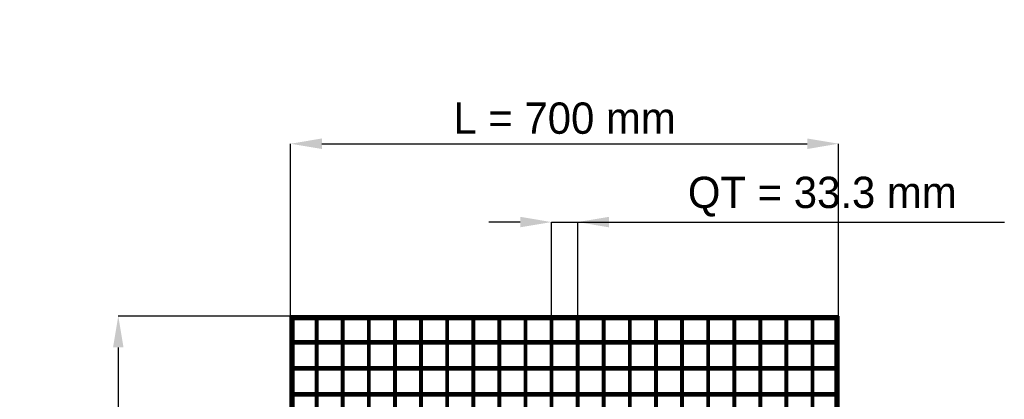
# Model space of a CAD drawing. Header units: millimetres. Extents: x -696 to 562, y -500 to 878.
# Tile 7 of 7: x -696 to 562, y 394 to 878. Entities that reach past the tile are written whole.
import ezdxf

# ---------------------------------------------------------------- set-up
doc = ezdxf.new("R2010")
doc.units = ezdxf.units.MM
doc.linetypes.add('Dashed', pattern=[2, 1, -1])
for name, color, linetype, lineweight in [('2d ConnectionPoints', 7, 'Continuous', 50), ('AM_0', 7, 'Continuous', 50), ('AM_5', 3, 'Continuous', 25), ('AM_9', 6, 'Dashed', 25)]:
    doc.layers.add(name, color=color, linetype=linetype, lineweight=lineweight)
doc.dimstyles.new('ISO-25', dxfattribs={"dimtxt": 2.5, "dimasz": 2.5, "dimexe": 1.25, "dimexo": 0.625, "dimtad": 1, "dimtxsty": 'Standard', "dimcen": 2.5, "dimadec": 0, "dimazin": 0, "dimtfac": 1, "dimtmove": 0, "dimatfit": 3, "dimfxl": 1, "dimarcsym": 0})

# ---------------------------------------------------------------- blocks, each defined once
blk = doc.blocks.new('1_LP330333P35011000700VERTICAL1_0_in_LPP3303331170010003500_4')
at = {"layer": 'AM_0'}
for p, q in [((346.05, 496.05), (346.05, 468.12)), ((347, 497), (347, -497)), ((347, 497), (350, 497)), ((350, 497), (350, -497)), ((346.05, 465.12), (346.05, 434.79)), ((346.05, 431.79), (346.05, 401.46)), ((346.05, 398.46), (346.05, 368.13)), ((346.05, 365.13), (346.05, 334.8)), ((346.05, 331.8), (346.05, 301.47)), ((346.05, 298.47), (346.05, 268.14)), ((346.05, 265.14), (346.05, 234.81)), ((346.05, 231.81), (346.05, 201.48)), ((346.05, 198.48), (346.05, 168.15)), ((346.05, 165.15), (346.05, 134.82)), ((346.05, 131.82), (346.05, 101.49)), ((346.05, 98.49), (346.05, 68.16)), ((346.05, 65.16), (346.05, 34.83)), ((346.05, 31.83), (346.05, 1.5)), ((346.05, -1.5), (346.05, -31.83)), ((346.05, -34.83), (346.05, -65.16)), ((346.05, -68.16), (346.05, -98.49)), ((346.05, -101.49), (346.05, -131.82)), ((346.05, -134.82), (346.05, -165.15)), ((346.05, -168.15), (346.05, -198.48)), ((346.05, -201.48), (346.05, -231.81)), ((346.05, -234.81), (346.05, -265.14)), ((346.05, -268.14), (346.05, -298.47)), ((346.05, -301.47), (346.05, -331.8)), ((346.05, -334.8), (346.05, -365.13)), ((346.05, -368.13), (346.05, -398.46)), ((346.05, -401.46), (346.05, -431.79)), ((346.05, -434.79), (346.05, -465.12)), ((346.05, -468.12), (346.05, -496.05)), ((347, -497), (350, -497))]:
    blk.add_line(p, q, dxfattribs=at)
at = {"layer": 'AM_9'}
for p, q in [((346.05, 497), (346.05, 496.05)), ((348.55, 497), (348.55, -497)), ((348.99, 497), (348.99, -497)), ((346.05, 468.12), (346.05, 465.12)), ((346.05, 434.79), (346.05, 431.79)), ((346.05, 401.46), (346.05, 398.46)), ((346.05, 368.13), (346.05, 365.13)), ((346.05, 334.8), (346.05, 331.8)), ((346.05, 301.47), (346.05, 298.47)), ((346.05, 268.14), (346.05, 265.14)), ((346.05, 234.81), (346.05, 231.81)), ((346.05, 201.48), (346.05, 198.48)), ((346.05, 168.15), (346.05, 165.15)), ((346.05, 134.82), (346.05, 131.82)), ((346.05, 101.49), (346.05, 98.49)), ((346.05, 68.16), (346.05, 65.16)), ((346.05, 34.83), (346.05, 31.83)), ((346.05, 1.5), (346.05, -1.5)), ((346.05, -31.83), (346.05, -34.83)), ((346.05, -65.16), (346.05, -68.16)), ((346.05, -98.49), (346.05, -101.49)), ((346.05, -131.82), (346.05, -134.82)), ((346.05, -165.15), (346.05, -168.15)), ((346.05, -198.48), (346.05, -201.48)), ((346.05, -231.81), (346.05, -234.81)), ((346.05, -265.14), (346.05, -268.14)), ((346.05, -298.47), (346.05, -301.47)), ((346.05, -331.8), (346.05, -334.8)), ((346.05, -365.13), (346.05, -368.13)), ((346.05, -398.46), (346.05, -401.46)), ((346.05, -431.79), (346.05, -434.79)), ((346.05, -465.12), (346.05, -468.12)), ((346.05, -496.05), (346.05, -497))]:
    blk.add_line(p, q, dxfattribs=at)
blk = doc.blocks.new('3_LP330333P35011000700VERTICALC1_0_in_LPP3303331170010003500_4')
at = {"layer": 'AM_0'}
for p, q in [((-317.635, -497), (-317.635, 497)), ((-315.635, 497), (-317.635, 497)), ((-315.635, -497), (-315.635, 497)), ((-315.635, -497), (-317.635, -497))]:
    blk.add_line(p, q, dxfattribs=at)
blk = doc.blocks.new('4_LP330333P35011000700VERTICALC2_0_in_LPP3303331170010003500_4')
at = {"layer": 'AM_0'}
for p, q in [((-284.305, -497), (-284.305, 497)), ((-282.305, 497), (-284.305, 497)), ((-282.305, -497), (-282.305, 497)), ((-282.305, -497), (-284.305, -497))]:
    blk.add_line(p, q, dxfattribs=at)
blk = doc.blocks.new('5_LP330333P35011000700VERTICALC3_0_in_LPP3303331170010003500_4')
at = {"layer": 'AM_0'}
for p, q in [((-250.975, -497), (-250.975, 497)), ((-248.975, 497), (-250.975, 497)), ((-248.975, -497), (-248.975, 497)), ((-248.975, -497), (-250.975, -497))]:
    blk.add_line(p, q, dxfattribs=at)
blk = doc.blocks.new('6_LP330333P35011000700VERTICALC4_0_in_LPP3303331170010003500_4')
at = {"layer": 'AM_0'}
for p, q in [((-217.645, -497), (-217.645, 497)), ((-215.645, 497), (-217.645, 497)), ((-215.645, -497), (-215.645, 497)), ((-215.645, -497), (-217.645, -497))]:
    blk.add_line(p, q, dxfattribs=at)
blk = doc.blocks.new('7_LP330333P35011000700VERTICALC5_0_in_LPP3303331170010003500_4')
at = {"layer": 'AM_0'}
for p, q in [((-184.315, -497), (-184.315, 497)), ((-182.315, 497), (-184.315, 497)), ((-182.315, -497), (-182.315, 497)), ((-182.315, -497), (-184.315, -497))]:
    blk.add_line(p, q, dxfattribs=at)
blk = doc.blocks.new('8_LP330333P35011000700VERTICALC6_0_in_LPP3303331170010003500_4')
at = {"layer": 'AM_0'}
for p, q in [((-150.985, -497), (-150.985, 497)), ((-148.985, 497), (-150.985, 497)), ((-148.985, -497), (-148.985, 497)), ((-148.985, -497), (-150.985, -497))]:
    blk.add_line(p, q, dxfattribs=at)
blk = doc.blocks.new('9_LP330333P35011000700VERTICALC7_0_in_LPP3303331170010003500_4')
at = {"layer": 'AM_0'}
for p, q in [((-117.655, -497), (-117.655, 497)), ((-115.655, 497), (-117.655, 497)), ((-115.655, -497), (-115.655, 497)), ((-115.655, -497), (-117.655, -497))]:
    blk.add_line(p, q, dxfattribs=at)
blk = doc.blocks.new('10_LP330333P35011000700VERTICALC8_0_in_LPP3303331170010003500_4')
at = {"layer": 'AM_0'}
for p, q in [((-84.325, -497), (-84.325, 497)), ((-82.325, 497), (-84.325, 497)), ((-82.325, -497), (-82.325, 497)), ((-82.325, -497), (-84.325, -497))]:
    blk.add_line(p, q, dxfattribs=at)
blk = doc.blocks.new('11_LP330333P35011000700VERTICALC9_0_in_LPP3303331170010003500_4')
at = {"layer": 'AM_0'}
for p, q in [((-50.995, -497), (-50.995, 497)), ((-48.995, 497), (-50.995, 497)), ((-48.995, -497), (-48.995, 497)), ((-48.995, -497), (-50.995, -497))]:
    blk.add_line(p, q, dxfattribs=at)
blk = doc.blocks.new('12_LP330333P35011000700VERTICALC10_0_in_LPP3303331170010003500_4')
at = {"layer": 'AM_0'}
for p, q in [((-17.665, -497), (-17.665, 497)), ((-15.665, 497), (-17.665, 497)), ((-15.665, -497), (-15.665, 497)), ((-15.665, -497), (-17.665, -497))]:
    blk.add_line(p, q, dxfattribs=at)
blk = doc.blocks.new('13_LP330333P35011000700VERTICALC11_0_in_LPP3303331170010003500_4')
at = {"layer": 'AM_0'}
for p, q in [((15.665, -497), (15.665, 497)), ((17.665, 497), (15.665, 497)), ((17.665, -497), (17.665, 497)), ((17.665, -497), (15.665, -497))]:
    blk.add_line(p, q, dxfattribs=at)
blk = doc.blocks.new('14_LP330333P35011000700VERTICALC12_0_in_LPP3303331170010003500_4')
at = {"layer": 'AM_0'}
for p, q in [((48.995, -497), (48.995, 497)), ((50.995, 497), (48.995, 497)), ((50.995, -497), (50.995, 497)), ((50.995, -497), (48.995, -497))]:
    blk.add_line(p, q, dxfattribs=at)
blk = doc.blocks.new('15_LP330333P35011000700VERTICALC13_0_in_LPP3303331170010003500_4')
at = {"layer": 'AM_0'}
for p, q in [((82.325, -497), (82.325, 497)), ((84.325, 497), (82.325, 497)), ((84.325, -497), (84.325, 497)), ((84.325, -497), (82.325, -497))]:
    blk.add_line(p, q, dxfattribs=at)
blk = doc.blocks.new('16_LP330333P35011000700VERTICALC14_0_in_LPP3303331170010003500_4')
at = {"layer": 'AM_0'}
for p, q in [((115.655, -497), (115.655, 497)), ((117.655, 497), (115.655, 497)), ((117.655, -497), (117.655, 497)), ((117.655, -497), (115.655, -497))]:
    blk.add_line(p, q, dxfattribs=at)
blk = doc.blocks.new('17_LP330333P35011000700VERTICALC15_0_in_LPP3303331170010003500_4')
at = {"layer": 'AM_0'}
for p, q in [((148.985, -497), (148.985, 497)), ((150.985, 497), (148.985, 497)), ((150.985, -497), (150.985, 497)), ((150.985, -497), (148.985, -497))]:
    blk.add_line(p, q, dxfattribs=at)
blk = doc.blocks.new('18_LP330333P35011000700VERTICALC16_0_in_LPP3303331170010003500_4')
at = {"layer": 'AM_0'}
for p, q in [((182.315, -497), (182.315, 497)), ((184.315, 497), (182.315, 497)), ((184.315, -497), (184.315, 497)), ((184.315, -497), (182.315, -497))]:
    blk.add_line(p, q, dxfattribs=at)
blk = doc.blocks.new('19_LP330333P35011000700VERTICALC17_0_in_LPP3303331170010003500_4')
at = {"layer": 'AM_0'}
for p, q in [((215.645, -497), (215.645, 497)), ((217.645, 497), (215.645, 497)), ((217.645, -497), (217.645, 497)), ((217.645, -497), (215.645, -497))]:
    blk.add_line(p, q, dxfattribs=at)
blk = doc.blocks.new('20_LP330333P35011000700VERTICALC18_0_in_LPP3303331170010003500_4')
at = {"layer": 'AM_0'}
for p, q in [((248.975, -497), (248.975, 497)), ((250.975, 497), (248.975, 497)), ((250.975, -497), (250.975, 497)), ((250.975, -497), (248.975, -497))]:
    blk.add_line(p, q, dxfattribs=at)
blk = doc.blocks.new('21_LP330333P35011000700VERTICALC19_0_in_LPP3303331170010003500_4')
at = {"layer": 'AM_0'}
for p, q in [((282.305, -497), (282.305, 497)), ((284.305, 497), (282.305, 497)), ((284.305, -497), (284.305, 497)), ((284.305, -497), (282.305, -497))]:
    blk.add_line(p, q, dxfattribs=at)
blk = doc.blocks.new('22_LP330333P35011000700VERTICALC20_0_in_LPP3303331170010003500_4')
at = {"layer": 'AM_0'}
for p, q in [((315.635, -497), (315.635, 497)), ((317.635, 497), (315.635, 497)), ((317.635, -497), (317.635, 497)), ((317.635, -497), (315.635, -497))]:
    blk.add_line(p, q, dxfattribs=at)
blk = doc.blocks.new('23_LP330333P35011000700HORIZONTAL2_0_in_LPP3303331170010003500_4')
at = {"layer": 'AM_0'}
for p, q in [((-350, 500), (350, 500)), ((-350, 497), (-350, 500)), ((-350, 497), (350, 497)), ((-346.05, 496.05), (-317.635, 496.05)), ((-315.635, 496.05), (-284.305, 496.05)), ((-282.305, 496.05), (-250.975, 496.05)), ((-248.975, 496.05), (-217.645, 496.05)), ((-215.645, 496.05), (-184.315, 496.05)), ((-182.315, 496.05), (-150.985, 496.05)), ((-148.985, 496.05), (-117.655, 496.05)), ((-115.655, 496.05), (-84.325, 496.05)), ((-82.325, 496.05), (-50.995, 496.05)), ((-48.995, 496.05), (-17.665, 496.05)), ((-15.665, 496.05), (15.665, 496.05)), ((17.665, 496.05), (48.995, 496.05)), ((50.995, 496.05), (82.325, 496.05)), ((84.325, 496.05), (115.655, 496.05)), ((117.655, 496.05), (148.985, 496.05)), ((150.985, 496.05), (182.315, 496.05)), ((184.315, 496.05), (215.645, 496.05)), ((217.645, 496.05), (248.975, 496.05)), ((250.975, 496.05), (282.305, 496.05)), ((284.305, 496.05), (315.635, 496.05)), ((317.635, 496.05), (346.05, 496.05)), ((350, 497), (350, 500))]:
    blk.add_line(p, q, dxfattribs=at)
at = {"layer": 'AM_9'}
for p, q in [((-350, 498.922), (350, 498.922)), ((-350, 498.4), (350, 498.4)), ((-350, 496.05), (-346.05, 496.05)), ((-317.635, 496.05), (-315.635, 496.05)), ((-284.305, 496.05), (-282.305, 496.05)), ((-250.975, 496.05), (-248.975, 496.05)), ((-217.645, 496.05), (-215.645, 496.05)), ((-184.315, 496.05), (-182.315, 496.05)), ((-150.985, 496.05), (-148.985, 496.05)), ((-117.655, 496.05), (-115.655, 496.05)), ((-84.325, 496.05), (-82.325, 496.05)), ((-50.995, 496.05), (-48.995, 496.05)), ((-17.665, 496.05), (-15.665, 496.05)), ((15.665, 496.05), (17.665, 496.05)), ((48.995, 496.05), (50.995, 496.05)), ((82.325, 496.05), (84.325, 496.05)), ((115.655, 496.05), (117.655, 496.05)), ((148.985, 496.05), (150.985, 496.05)), ((182.315, 496.05), (184.315, 496.05)), ((215.645, 496.05), (217.645, 496.05)), ((248.975, 496.05), (250.975, 496.05)), ((282.305, 496.05), (284.305, 496.05)), ((315.635, 496.05), (317.635, 496.05)), ((346.05, 496.05), (350, 496.05))]:
    blk.add_line(p, q, dxfattribs=at)
blk = doc.blocks.new('50_07xb2cpo0nvilyy2uub318tjj________0_in_LPP3303331170010003500_4')
at = {"layer": 'AM_0'}
for p, q in [((-347, 401.46), (-347, 398.46)), ((-317.635, 401.46), (-347, 401.46)), ((-317.635, 398.46), (-347, 398.46)), ((-317.635, 401.46), (-317.635, 398.46)), ((-315.635, 398.46), (-315.635, 401.46)), ((-284.305, 401.46), (-315.635, 401.46)), ((-284.305, 398.46), (-315.635, 398.46)), ((-284.305, 401.46), (-284.305, 398.46)), ((-250.975, 401.46), (-282.305, 401.46)), ((-282.305, 398.46), (-282.305, 401.46)), ((-250.975, 398.46), (-282.305, 398.46)), ((-250.975, 401.46), (-250.975, 398.46)), ((-248.975, 398.46), (-248.975, 401.46)), ((-217.645, 401.46), (-248.975, 401.46)), ((-217.645, 398.46), (-248.975, 398.46)), ((-217.645, 401.46), (-217.645, 398.46)), ((-215.645, 398.46), (-215.645, 401.46)), ((-184.315, 401.46), (-215.645, 401.46)), ((-184.315, 398.46), (-215.645, 398.46)), ((-184.315, 401.46), (-184.315, 398.46)), ((-182.315, 398.46), (-182.315, 401.46)), ((-150.985, 401.46), (-182.315, 401.46)), ((-150.985, 398.46), (-182.315, 398.46)), ((-150.985, 401.46), (-150.985, 398.46)), ((-148.985, 398.46), (-148.985, 401.46)), ((-117.655, 401.46), (-148.985, 401.46)), ((-117.655, 398.46), (-148.985, 398.46)), ((-117.655, 401.46), (-117.655, 398.46)), ((-115.655, 398.46), (-115.655, 401.46)), ((-84.325, 401.46), (-115.655, 401.46)), ((-84.325, 398.46), (-115.655, 398.46)), ((-84.325, 401.46), (-84.325, 398.46)), ((-82.325, 398.46), (-82.325, 401.46)), ((-50.995, 401.46), (-82.325, 401.46)), ((-50.995, 398.46), (-82.325, 398.46)), ((-50.995, 401.46), (-50.995, 398.46)), ((-48.995, 398.46), (-48.995, 401.46)), ((-17.665, 401.46), (-48.995, 401.46)), ((-17.665, 398.46), (-48.995, 398.46)), ((-17.665, 401.46), (-17.665, 398.46)), ((-15.665, 398.46), (-15.665, 401.46)), ((15.665, 401.46), (-15.665, 401.46)), ((15.665, 398.46), (-15.665, 398.46)), ((15.665, 401.46), (15.665, 398.46)), ((17.665, 398.46), (17.665, 401.46)), ((48.995, 401.46), (17.665, 401.46)), ((48.995, 398.46), (17.665, 398.46)), ((48.995, 401.46), (48.995, 398.46)), ((50.995, 398.46), (50.995, 401.46)), ((82.325, 401.46), (50.995, 401.46)), ((82.325, 398.46), (50.995, 398.46)), ((82.325, 401.46), (82.325, 398.46)), ((84.325, 398.46), (84.325, 401.46)), ((115.655, 401.46), (84.325, 401.46)), ((115.655, 398.46), (84.325, 398.46)), ((115.655, 401.46), (115.655, 398.46)), ((117.655, 398.46), (117.655, 401.46)), ((148.985, 401.46), (117.655, 401.46)), ((148.985, 398.46), (117.655, 398.46)), ((148.985, 401.46), (148.985, 398.46)), ((150.985, 398.46), (150.985, 401.46)), ((182.315, 401.46), (150.985, 401.46)), ((182.315, 398.46), (150.985, 398.46)), ((182.315, 401.46), (182.315, 398.46)), ((184.315, 398.46), (184.315, 401.46)), ((215.645, 401.46), (184.315, 401.46)), ((215.645, 398.46), (184.315, 398.46)), ((215.645, 401.46), (215.645, 398.46)), ((217.645, 398.46), (217.645, 401.46)), ((248.975, 401.46), (217.645, 401.46)), ((248.975, 398.46), (217.645, 398.46)), ((248.975, 401.46), (248.975, 398.46)), ((250.975, 398.46), (250.975, 401.46)), ((282.305, 401.46), (250.975, 401.46)), ((282.305, 398.46), (250.975, 398.46)), ((282.305, 401.46), (282.305, 398.46)), ((284.305, 398.46), (284.305, 401.46)), ((315.635, 401.46), (284.305, 401.46)), ((315.635, 398.46), (284.305, 398.46)), ((315.635, 401.46), (315.635, 398.46)), ((317.635, 398.46), (317.635, 401.46)), ((347, 401.46), (317.635, 401.46)), ((347, 398.46), (317.635, 398.46)), ((347, 401.46), (347, 398.46))]:
    blk.add_line(p, q, dxfattribs=at)
at = {"layer": 'AM_9'}
for p, q in [((-315.635, 401.46), (-317.635, 401.46)), ((-317.635, 398.46), (-315.635, 398.46)), ((-282.305, 401.46), (-284.305, 401.46)), ((-284.305, 398.46), (-282.305, 398.46)), ((-248.975, 401.46), (-250.975, 401.46)), ((-250.975, 398.46), (-248.975, 398.46)), ((-215.645, 401.46), (-217.645, 401.46)), ((-217.645, 398.46), (-215.645, 398.46)), ((-182.315, 401.46), (-184.315, 401.46)), ((-184.315, 398.46), (-182.315, 398.46)), ((-148.985, 401.46), (-150.985, 401.46)), ((-150.985, 398.46), (-148.985, 398.46)), ((-115.655, 401.46), (-117.655, 401.46)), ((-117.655, 398.46), (-115.655, 398.46)), ((-82.325, 401.46), (-84.325, 401.46)), ((-84.325, 398.46), (-82.325, 398.46)), ((-48.995, 401.46), (-50.995, 401.46)), ((-50.995, 398.46), (-48.995, 398.46)), ((-15.665, 401.46), (-17.665, 401.46)), ((-17.665, 398.46), (-15.665, 398.46)), ((17.665, 401.46), (15.665, 401.46)), ((15.665, 398.46), (17.665, 398.46)), ((50.995, 401.46), (48.995, 401.46)), ((48.995, 398.46), (50.995, 398.46)), ((84.325, 401.46), (82.325, 401.46)), ((82.325, 398.46), (84.325, 398.46)), ((117.655, 401.46), (115.655, 401.46)), ((115.655, 398.46), (117.655, 398.46)), ((150.985, 401.46), (148.985, 401.46)), ((148.985, 398.46), (150.985, 398.46)), ((184.315, 401.46), (182.315, 401.46)), ((182.315, 398.46), (184.315, 398.46)), ((217.645, 401.46), (215.645, 401.46)), ((215.645, 398.46), (217.645, 398.46)), ((250.975, 401.46), (248.975, 401.46)), ((248.975, 398.46), (250.975, 398.46)), ((284.305, 401.46), (282.305, 401.46)), ((282.305, 398.46), (284.305, 398.46)), ((317.635, 401.46), (315.635, 401.46)), ((315.635, 398.46), (317.635, 398.46))]:
    blk.add_line(p, q, dxfattribs=at)
blk = doc.blocks.new('51_03fym753qvxme9mqzks603pbh________0_in_LPP3303331170010003500_4')
at = {"layer": 'AM_0'}
for p, q in [((-347, 434.79), (-347, 431.79)), ((-317.635, 434.79), (-347, 434.79)), ((-317.635, 431.79), (-347, 431.79)), ((-317.635, 434.79), (-317.635, 431.79)), ((-315.635, 431.79), (-315.635, 434.79)), ((-284.305, 434.79), (-315.635, 434.79)), ((-284.305, 431.79), (-315.635, 431.79)), ((-284.305, 434.79), (-284.305, 431.79)), ((-250.975, 434.79), (-282.305, 434.79)), ((-282.305, 431.79), (-282.305, 434.79)), ((-250.975, 431.79), (-282.305, 431.79)), ((-250.975, 434.79), (-250.975, 431.79)), ((-248.975, 431.79), (-248.975, 434.79)), ((-217.645, 434.79), (-248.975, 434.79)), ((-217.645, 431.79), (-248.975, 431.79)), ((-217.645, 434.79), (-217.645, 431.79)), ((-215.645, 431.79), (-215.645, 434.79)), ((-184.315, 434.79), (-215.645, 434.79)), ((-184.315, 431.79), (-215.645, 431.79)), ((-184.315, 434.79), (-184.315, 431.79)), ((-182.315, 431.79), (-182.315, 434.79)), ((-150.985, 434.79), (-182.315, 434.79)), ((-150.985, 431.79), (-182.315, 431.79)), ((-150.985, 434.79), (-150.985, 431.79)), ((-148.985, 431.79), (-148.985, 434.79)), ((-117.655, 434.79), (-148.985, 434.79)), ((-117.655, 431.79), (-148.985, 431.79)), ((-117.655, 434.79), (-117.655, 431.79)), ((-115.655, 431.79), (-115.655, 434.79)), ((-84.325, 434.79), (-115.655, 434.79)), ((-84.325, 431.79), (-115.655, 431.79)), ((-84.325, 434.79), (-84.325, 431.79)), ((-82.325, 431.79), (-82.325, 434.79)), ((-50.995, 434.79), (-82.325, 434.79)), ((-50.995, 431.79), (-82.325, 431.79)), ((-50.995, 434.79), (-50.995, 431.79)), ((-48.995, 431.79), (-48.995, 434.79)), ((-17.665, 434.79), (-48.995, 434.79)), ((-17.665, 431.79), (-48.995, 431.79)), ((-17.665, 434.79), (-17.665, 431.79)), ((-15.665, 431.79), (-15.665, 434.79)), ((15.665, 434.79), (-15.665, 434.79)), ((15.665, 431.79), (-15.665, 431.79)), ((15.665, 434.79), (15.665, 431.79)), ((17.665, 431.79), (17.665, 434.79)), ((48.995, 434.79), (17.665, 434.79)), ((48.995, 431.79), (17.665, 431.79)), ((48.995, 434.79), (48.995, 431.79)), ((50.995, 431.79), (50.995, 434.79)), ((82.325, 434.79), (50.995, 434.79)), ((82.325, 431.79), (50.995, 431.79)), ((82.325, 434.79), (82.325, 431.79)), ((84.325, 431.79), (84.325, 434.79)), ((115.655, 434.79), (84.325, 434.79)), ((115.655, 431.79), (84.325, 431.79)), ((115.655, 434.79), (115.655, 431.79)), ((117.655, 431.79), (117.655, 434.79)), ((148.985, 434.79), (117.655, 434.79)), ((148.985, 431.79), (117.655, 431.79)), ((148.985, 434.79), (148.985, 431.79)), ((150.985, 431.79), (150.985, 434.79)), ((182.315, 434.79), (150.985, 434.79)), ((182.315, 431.79), (150.985, 431.79)), ((182.315, 434.79), (182.315, 431.79)), ((184.315, 431.79), (184.315, 434.79)), ((215.645, 434.79), (184.315, 434.79)), ((215.645, 431.79), (184.315, 431.79)), ((215.645, 434.79), (215.645, 431.79)), ((217.645, 431.79), (217.645, 434.79)), ((248.975, 434.79), (217.645, 434.79)), ((248.975, 431.79), (217.645, 431.79)), ((248.975, 434.79), (248.975, 431.79)), ((250.975, 431.79), (250.975, 434.79)), ((282.305, 434.79), (250.975, 434.79)), ((282.305, 431.79), (250.975, 431.79)), ((282.305, 434.79), (282.305, 431.79)), ((284.305, 431.79), (284.305, 434.79)), ((315.635, 434.79), (284.305, 434.79)), ((315.635, 431.79), (284.305, 431.79)), ((315.635, 434.79), (315.635, 431.79)), ((317.635, 431.79), (317.635, 434.79)), ((347, 434.79), (317.635, 434.79)), ((347, 431.79), (317.635, 431.79)), ((347, 434.79), (347, 431.79))]:
    blk.add_line(p, q, dxfattribs=at)
at = {"layer": 'AM_9'}
for p, q in [((-315.635, 434.79), (-317.635, 434.79)), ((-317.635, 431.79), (-315.635, 431.79)), ((-282.305, 434.79), (-284.305, 434.79)), ((-284.305, 431.79), (-282.305, 431.79)), ((-248.975, 434.79), (-250.975, 434.79)), ((-250.975, 431.79), (-248.975, 431.79)), ((-215.645, 434.79), (-217.645, 434.79)), ((-217.645, 431.79), (-215.645, 431.79)), ((-182.315, 434.79), (-184.315, 434.79)), ((-184.315, 431.79), (-182.315, 431.79)), ((-148.985, 434.79), (-150.985, 434.79)), ((-150.985, 431.79), (-148.985, 431.79)), ((-115.655, 434.79), (-117.655, 434.79)), ((-117.655, 431.79), (-115.655, 431.79)), ((-82.325, 434.79), (-84.325, 434.79)), ((-84.325, 431.79), (-82.325, 431.79)), ((-48.995, 434.79), (-50.995, 434.79)), ((-50.995, 431.79), (-48.995, 431.79)), ((-15.665, 434.79), (-17.665, 434.79)), ((-17.665, 431.79), (-15.665, 431.79)), ((17.665, 434.79), (15.665, 434.79)), ((15.665, 431.79), (17.665, 431.79)), ((50.995, 434.79), (48.995, 434.79)), ((48.995, 431.79), (50.995, 431.79)), ((84.325, 434.79), (82.325, 434.79)), ((82.325, 431.79), (84.325, 431.79)), ((117.655, 434.79), (115.655, 434.79)), ((115.655, 431.79), (117.655, 431.79)), ((150.985, 434.79), (148.985, 434.79)), ((148.985, 431.79), (150.985, 431.79)), ((184.315, 434.79), (182.315, 434.79)), ((182.315, 431.79), (184.315, 431.79)), ((217.645, 434.79), (215.645, 434.79)), ((215.645, 431.79), (217.645, 431.79)), ((250.975, 434.79), (248.975, 434.79)), ((248.975, 431.79), (250.975, 431.79)), ((284.305, 434.79), (282.305, 434.79)), ((282.305, 431.79), (284.305, 431.79)), ((317.635, 434.79), (315.635, 434.79)), ((315.635, 431.79), (317.635, 431.79))]:
    blk.add_line(p, q, dxfattribs=at)
blk = doc.blocks.new('52_gje3un9zq5ki55w106rnba1ee________0_in_LPP3303331170010003500_4')
at = {"layer": 'AM_0'}
for p, q in [((-347, 468.12), (-347, 465.12)), ((-317.635, 468.12), (-347, 468.12)), ((-317.635, 468.12), (-317.635, 465.12)), ((-315.635, 465.12), (-315.635, 468.12)), ((-284.305, 468.12), (-315.635, 468.12)), ((-284.305, 468.12), (-284.305, 465.12)), ((-250.975, 468.12), (-282.305, 468.12)), ((-282.305, 465.12), (-282.305, 468.12)), ((-250.975, 468.12), (-250.975, 465.12)), ((-248.975, 465.12), (-248.975, 468.12)), ((-217.645, 468.12), (-248.975, 468.12)), ((-217.645, 468.12), (-217.645, 465.12)), ((-215.645, 465.12), (-215.645, 468.12)), ((-184.315, 468.12), (-215.645, 468.12)), ((-184.315, 468.12), (-184.315, 465.12)), ((-182.315, 465.12), (-182.315, 468.12)), ((-150.985, 468.12), (-182.315, 468.12)), ((-150.985, 468.12), (-150.985, 465.12)), ((-148.985, 465.12), (-148.985, 468.12)), ((-117.655, 468.12), (-148.985, 468.12)), ((-117.655, 468.12), (-117.655, 465.12)), ((-115.655, 465.12), (-115.655, 468.12)), ((-84.325, 468.12), (-115.655, 468.12)), ((-84.325, 468.12), (-84.325, 465.12)), ((-82.325, 465.12), (-82.325, 468.12)), ((-50.995, 468.12), (-82.325, 468.12)), ((-50.995, 468.12), (-50.995, 465.12)), ((-48.995, 465.12), (-48.995, 468.12)), ((-17.665, 468.12), (-48.995, 468.12)), ((-17.665, 468.12), (-17.665, 465.12)), ((-15.665, 465.12), (-15.665, 468.12)), ((15.665, 468.12), (-15.665, 468.12)), ((15.665, 468.12), (15.665, 465.12)), ((17.665, 465.12), (17.665, 468.12)), ((48.995, 468.12), (17.665, 468.12)), ((48.995, 468.12), (48.995, 465.12)), ((50.995, 465.12), (50.995, 468.12)), ((82.325, 468.12), (50.995, 468.12)), ((82.325, 468.12), (82.325, 465.12)), ((84.325, 465.12), (84.325, 468.12)), ((115.655, 468.12), (84.325, 468.12)), ((115.655, 468.12), (115.655, 465.12)), ((117.655, 465.12), (117.655, 468.12)), ((148.985, 468.12), (117.655, 468.12)), ((148.985, 468.12), (148.985, 465.12)), ((150.985, 465.12), (150.985, 468.12)), ((182.315, 468.12), (150.985, 468.12)), ((182.315, 468.12), (182.315, 465.12)), ((184.315, 465.12), (184.315, 468.12)), ((215.645, 468.12), (184.315, 468.12)), ((215.645, 468.12), (215.645, 465.12)), ((217.645, 465.12), (217.645, 468.12)), ((248.975, 468.12), (217.645, 468.12)), ((248.975, 468.12), (248.975, 465.12)), ((250.975, 465.12), (250.975, 468.12)), ((282.305, 468.12), (250.975, 468.12)), ((282.305, 468.12), (282.305, 465.12)), ((284.305, 465.12), (284.305, 468.12)), ((315.635, 468.12), (284.305, 468.12)), ((315.635, 468.12), (315.635, 465.12)), ((317.635, 465.12), (317.635, 468.12)), ((347, 468.12), (317.635, 468.12)), ((347, 468.12), (347, 465.12)), ((-317.635, 465.12), (-347, 465.12)), ((-284.305, 465.12), (-315.635, 465.12)), ((-250.975, 465.12), (-282.305, 465.12)), ((-217.645, 465.12), (-248.975, 465.12)), ((-184.315, 465.12), (-215.645, 465.12)), ((-150.985, 465.12), (-182.315, 465.12)), ((-117.655, 465.12), (-148.985, 465.12)), ((-84.325, 465.12), (-115.655, 465.12)), ((-50.995, 465.12), (-82.325, 465.12)), ((-17.665, 465.12), (-48.995, 465.12)), ((15.665, 465.12), (-15.665, 465.12)), ((48.995, 465.12), (17.665, 465.12)), ((82.325, 465.12), (50.995, 465.12)), ((115.655, 465.12), (84.325, 465.12)), ((148.985, 465.12), (117.655, 465.12)), ((182.315, 465.12), (150.985, 465.12)), ((215.645, 465.12), (184.315, 465.12)), ((248.975, 465.12), (217.645, 465.12)), ((282.305, 465.12), (250.975, 465.12)), ((315.635, 465.12), (284.305, 465.12)), ((347, 465.12), (317.635, 465.12))]:
    blk.add_line(p, q, dxfattribs=at)
at = {"layer": 'AM_9'}
for p, q in [((-315.635, 468.12), (-317.635, 468.12)), ((-282.305, 468.12), (-284.305, 468.12)), ((-248.975, 468.12), (-250.975, 468.12)), ((-215.645, 468.12), (-217.645, 468.12)), ((-182.315, 468.12), (-184.315, 468.12)), ((-148.985, 468.12), (-150.985, 468.12)), ((-115.655, 468.12), (-117.655, 468.12)), ((-82.325, 468.12), (-84.325, 468.12)), ((-48.995, 468.12), (-50.995, 468.12)), ((-15.665, 468.12), (-17.665, 468.12)), ((17.665, 468.12), (15.665, 468.12)), ((50.995, 468.12), (48.995, 468.12)), ((84.325, 468.12), (82.325, 468.12)), ((117.655, 468.12), (115.655, 468.12)), ((150.985, 468.12), (148.985, 468.12)), ((184.315, 468.12), (182.315, 468.12)), ((217.645, 468.12), (215.645, 468.12)), ((250.975, 468.12), (248.975, 468.12)), ((284.305, 468.12), (282.305, 468.12)), ((317.635, 468.12), (315.635, 468.12)), ((-317.635, 465.12), (-315.635, 465.12)), ((-284.305, 465.12), (-282.305, 465.12)), ((-250.975, 465.12), (-248.975, 465.12)), ((-217.645, 465.12), (-215.645, 465.12)), ((-184.315, 465.12), (-182.315, 465.12)), ((-150.985, 465.12), (-148.985, 465.12)), ((-117.655, 465.12), (-115.655, 465.12)), ((-84.325, 465.12), (-82.325, 465.12)), ((-50.995, 465.12), (-48.995, 465.12)), ((-17.665, 465.12), (-15.665, 465.12)), ((15.665, 465.12), (17.665, 465.12)), ((48.995, 465.12), (50.995, 465.12)), ((82.325, 465.12), (84.325, 465.12)), ((115.655, 465.12), (117.655, 465.12)), ((148.985, 465.12), (150.985, 465.12)), ((182.315, 465.12), (184.315, 465.12)), ((215.645, 465.12), (217.645, 465.12)), ((248.975, 465.12), (250.975, 465.12)), ((282.305, 465.12), (284.305, 465.12)), ((315.635, 465.12), (317.635, 465.12))]:
    blk.add_line(p, q, dxfattribs=at)
blk = doc.blocks.new('53_LP330333P35011000700VERTICAL2_0_in_LPP3303331170010003500_4')
at = {"layer": 'AM_0'}
for p, q in [((-347, 497), (-350, 497)), ((-350, -497), (-350, 497)), ((-347, -497), (-347, 497)), ((-346.05, 468.12), (-346.05, 496.05)), ((-346.05, 434.79), (-346.05, 465.12)), ((-346.05, 401.46), (-346.05, 431.79)), ((-346.05, 368.13), (-346.05, 398.46)), ((-346.05, 334.8), (-346.05, 365.13)), ((-346.05, 301.47), (-346.05, 331.8)), ((-346.05, 268.14), (-346.05, 298.47)), ((-346.05, 234.81), (-346.05, 265.14)), ((-346.05, 201.48), (-346.05, 231.81)), ((-346.05, 168.15), (-346.05, 198.48)), ((-346.05, 134.82), (-346.05, 165.15)), ((-346.05, 101.49), (-346.05, 131.82)), ((-346.05, 68.16), (-346.05, 98.49)), ((-346.05, 34.83), (-346.05, 65.16)), ((-346.05, 1.5), (-346.05, 31.83)), ((-346.05, -31.83), (-346.05, -1.5)), ((-346.05, -65.16), (-346.05, -34.83)), ((-346.05, -98.49), (-346.05, -68.16)), ((-346.05, -131.82), (-346.05, -101.49)), ((-346.05, -165.15), (-346.05, -134.82)), ((-346.05, -198.48), (-346.05, -168.15)), ((-346.05, -231.81), (-346.05, -201.48)), ((-346.05, -265.14), (-346.05, -234.81)), ((-346.05, -298.47), (-346.05, -268.14)), ((-346.05, -331.8), (-346.05, -301.47)), ((-346.05, -365.13), (-346.05, -334.8)), ((-346.05, -398.46), (-346.05, -368.13)), ((-346.05, -431.79), (-346.05, -401.46)), ((-346.05, -465.12), (-346.05, -434.79)), ((-346.05, -496.05), (-346.05, -468.12)), ((-347, -497), (-350, -497))]:
    blk.add_line(p, q, dxfattribs=at)
at = {"layer": 'AM_9'}
for p, q in [((-348.99, -497), (-348.99, 497)), ((-348.55, -497), (-348.55, 497)), ((-346.05, 496.05), (-346.05, 497)), ((-346.05, 465.12), (-346.05, 468.12)), ((-346.05, 431.79), (-346.05, 434.79)), ((-346.05, 398.46), (-346.05, 401.46)), ((-346.05, 365.13), (-346.05, 368.13)), ((-346.05, 331.8), (-346.05, 334.8)), ((-346.05, 298.47), (-346.05, 301.47)), ((-346.05, 265.14), (-346.05, 268.14)), ((-346.05, 231.81), (-346.05, 234.81)), ((-346.05, 198.48), (-346.05, 201.48)), ((-346.05, 165.15), (-346.05, 168.15)), ((-346.05, 131.82), (-346.05, 134.82)), ((-346.05, 98.49), (-346.05, 101.49)), ((-346.05, 65.16), (-346.05, 68.16)), ((-346.05, 31.83), (-346.05, 34.83)), ((-346.05, -1.5), (-346.05, 1.5)), ((-346.05, -34.83), (-346.05, -31.83)), ((-346.05, -68.16), (-346.05, -65.16)), ((-346.05, -101.49), (-346.05, -98.49)), ((-346.05, -134.82), (-346.05, -131.82)), ((-346.05, -168.15), (-346.05, -165.15)), ((-346.05, -201.48), (-346.05, -198.48)), ((-346.05, -234.81), (-346.05, -231.81)), ((-346.05, -268.14), (-346.05, -265.14)), ((-346.05, -301.47), (-346.05, -298.47)), ((-346.05, -334.8), (-346.05, -331.8)), ((-346.05, -368.13), (-346.05, -365.13)), ((-346.05, -401.46), (-346.05, -398.46)), ((-346.05, -434.79), (-346.05, -431.79)), ((-346.05, -468.12), (-346.05, -465.12)), ((-346.05, -497), (-346.05, -496.05))]:
    blk.add_line(p, q, dxfattribs=at)
blk = doc.blocks.new('*D54')
at = {"layer": 'AM_5', "color": 0, "lineweight": -2}
for p, q in [((-350, 500), (-350, 720)), ((-310, 720), (310, 720)), ((350, 500), (350, 720))]:
    blk.add_line(p, q, dxfattribs=at)
at = {"layer": 'AM_5', "color": 0}
for points in [[(-310, 726.7), (-310, 713.3), (-350, 720)], [(310, 713.3), (310, 726.7), (350, 720)]]:
    blk.add_solid(points, dxfattribs=at)
at = {"layer": 'Defpoints', "color": 0}
for p in [(350, 720), (-350, 500), (350, 500)]:
    blk.add_point(p, dxfattribs=at)
at = {"layer": 'AM_5', "color": 0, "insert": (0, 752.4), "char_height": 40, "attachment_point": 5}
blk.add_mtext('L = 700 mm', dxfattribs=at)
blk = doc.blocks.new('*D55')
at = {"layer": 'AM_5', "color": 0, "lineweight": -2}
for p, q in [((-56.7, 620), (-96.7, 620)), ((-16.7, 500), (-16.7, 620)), ((-16.7, 620), (16.7, 620)), ((16.7, 500), (16.7, 620)), ((16.7, 620), (561.6, 620)), ((56.7, 620), (96.7, 620))]:
    blk.add_line(p, q, dxfattribs=at)
at = {"layer": 'AM_5', "color": 0}
for points in [[(-56.7, 613.3), (-56.7, 626.7), (-16.7, 620)], [(56.7, 626.7), (56.7, 613.3), (16.7, 620)]]:
    blk.add_solid(points, dxfattribs=at)
at = {"layer": 'Defpoints', "color": 0}
for p in [(16.7, 620), (-16.7, 500), (16.7, 500)]:
    blk.add_point(p, dxfattribs=at)
at = {"layer": 'AM_5', "color": 0, "insert": (329.1, 652.4), "char_height": 40, "attachment_point": 5}
blk.add_mtext('QT = 33.3 mm', dxfattribs=at)
blk = doc.blocks.new('*D56')
at = {"layer": 'AM_5', "color": 0, "lineweight": -2}
for p, q in [((-350, 500), (-570, 500)), ((-570, 460), (-570, 208.9)), ((-570, -460), (-570, -208.9)), ((-350, -500), (-570, -500))]:
    blk.add_line(p, q, dxfattribs=at)
at = {"layer": 'AM_5', "color": 0}
for points in [[(-563.3, 460), (-576.7, 460), (-570, 500)], [(-576.7, -460), (-563.3, -460), (-570, -500)]]:
    blk.add_solid(points, dxfattribs=at)
at = {"layer": 'Defpoints', "color": 0}
for p in [(-350, 500), (-570, -500), (-350, -500)]:
    blk.add_point(p, dxfattribs=at)
at = {"layer": 'AM_5', "color": 0, "insert": (-570, 0), "char_height": 40, "attachment_point": 5, "rotation": 90}
blk.add_mtext('B = 1000 mm', dxfattribs=at)

msp = doc.modelspace()

# ---------------------------------------------------------------- linework, layer by layer
at = {"layer": '2d ConnectionPoints'}
for p in [(-316.635, 497), (-316.635, 497), (-283.305, 497), (-283.305, 497), (-249.975, 497), (-249.975, 497), (-216.645, 497), (-216.645, 497), (-183.315, 497), (-183.315, 497), (-149.985, 497), (-149.985, 497), (-116.655, 497), (-116.655, 497), (-83.325, 497), (-83.325, 497), (-49.995, 497), (-49.995, 497), (-16.665, 497), (-16.665, 497), (16.665, 497), (16.665, 497), (49.995, 497), (49.995, 497), (83.325, 497), (83.325, 497), (116.655, 497), (116.655, 497), (149.985, 497), (149.985, 497), (183.315, 497), (183.315, 497), (216.645, 497), (216.645, 497), (249.975, 497), (249.975, 497), (283.305, 497), (283.305, 497), (316.635, 497), (316.635, 497), (-347, 466.62), (-347, 466.62), (-347, 433.29), (-347, 433.29), (-347, 399.96), (-347, 399.96)]:
    msp.add_point(p, dxfattribs=at)

# ---------------------------------------------------------------- block references
for name in ['23_LP330333P35011000700HORIZONTAL2_0_in_LPP3303331170010003500_4', '53_LP330333P35011000700VERTICAL2_0_in_LPP3303331170010003500_4', '3_LP330333P35011000700VERTICALC1_0_in_LPP3303331170010003500_4', '4_LP330333P35011000700VERTICALC2_0_in_LPP3303331170010003500_4', '5_LP330333P35011000700VERTICALC3_0_in_LPP3303331170010003500_4', '6_LP330333P35011000700VERTICALC4_0_in_LPP3303331170010003500_4', '7_LP330333P35011000700VERTICALC5_0_in_LPP3303331170010003500_4', '8_LP330333P35011000700VERTICALC6_0_in_LPP3303331170010003500_4', '9_LP330333P35011000700VERTICALC7_0_in_LPP3303331170010003500_4', '10_LP330333P35011000700VERTICALC8_0_in_LPP3303331170010003500_4', '11_LP330333P35011000700VERTICALC9_0_in_LPP3303331170010003500_4', '12_LP330333P35011000700VERTICALC10_0_in_LPP3303331170010003500_4', '13_LP330333P35011000700VERTICALC11_0_in_LPP3303331170010003500_4', '14_LP330333P35011000700VERTICALC12_0_in_LPP3303331170010003500_4', '15_LP330333P35011000700VERTICALC13_0_in_LPP3303331170010003500_4', '16_LP330333P35011000700VERTICALC14_0_in_LPP3303331170010003500_4', '17_LP330333P35011000700VERTICALC15_0_in_LPP3303331170010003500_4', '18_LP330333P35011000700VERTICALC16_0_in_LPP3303331170010003500_4', '19_LP330333P35011000700VERTICALC17_0_in_LPP3303331170010003500_4', '20_LP330333P35011000700VERTICALC18_0_in_LPP3303331170010003500_4', '21_LP330333P35011000700VERTICALC19_0_in_LPP3303331170010003500_4', '22_LP330333P35011000700VERTICALC20_0_in_LPP3303331170010003500_4', '1_LP330333P35011000700VERTICAL1_0_in_LPP3303331170010003500_4', '52_gje3un9zq5ki55w106rnba1ee________0_in_LPP3303331170010003500_4', '51_03fym753qvxme9mqzks603pbh________0_in_LPP3303331170010003500_4', '50_07xb2cpo0nvilyy2uub318tjj________0_in_LPP3303331170010003500_4']:
    msp.add_blockref(name, (0, 0))

# ---------------------------------------------------------------- dimensions: what is measured, and where the dimension line sits
at = {"layer": 'AM_5'}
for base, p1, p2, text, picture, middle in [((350, 720), (-350, 500), (350, 500), 'L = 700 mm', '*D54', (0, 720)), ((16.665, 620), (-16.665, 500), (16.665, 500), 'QT = 33.3 mm', '*D55', (329.112, 620))]:
    dim = msp.add_linear_dim(base=base, p1=p1, p2=p2, text=text, dimstyle='ISO-25', override={"dimtxt": 40, "dimasz": 40, "dimexe": 0, "dimexo": 0, "dimgap": 12}, dxfattribs=at)
    dim.commit()
    dim.dimension.update_dxf_attribs({"geometry": picture, "text_midpoint": middle, "dimtype": 160})
dim = msp.add_linear_dim(base=(-570, -500), p1=(-350, 500), p2=(-350, -500), angle=90, text='B = 1000 mm', dimstyle='ISO-25', override={"dimtxt": 40, "dimasz": 40, "dimexe": 0, "dimexo": 0, "dimgap": 12}, dxfattribs=at)
dim.commit()
dim.dimension.update_dxf_attribs({"geometry": '*D56', "text_midpoint": (-570, 0), "dimtype": 160, "text_rotation": 90})

doc.saveas('drawing.dxf')
